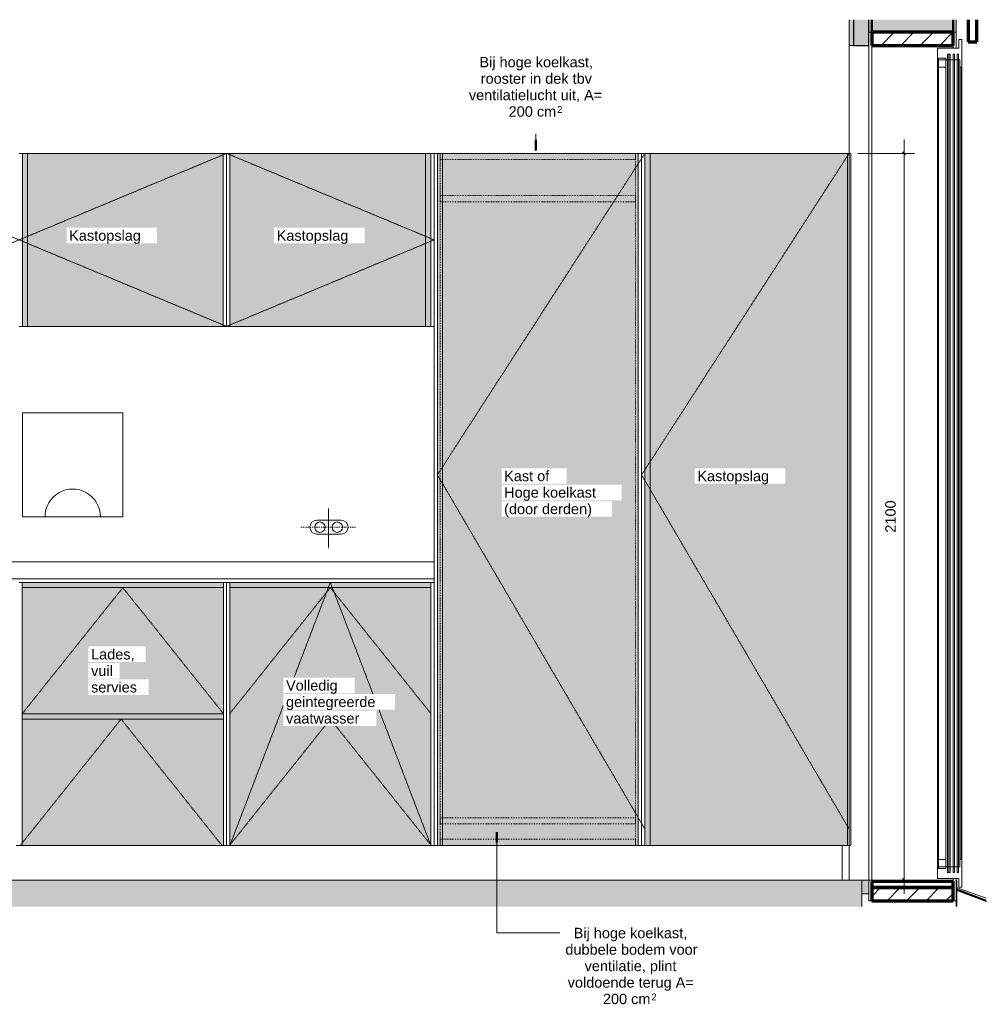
# Model space of a CAD drawing. Header units: millimetres. Extents: x 134158 to 166990, y 3543 to 89986.
# Tile 3 of 17: x 146393 to 149188, y 14616 to 17461. Entities that reach past the tile are written whole.
import ezdxf

# ---------------------------------------------------------------- set-up
doc = ezdxf.new("R2010")
doc.units = ezdxf.units.MM
for name, pattern in [('Dash dot Small', [6.35, 3.175, -1.5875, 0, -1.5875]), ('Dash xSmall', [4.7625, 2.38125, -2.38125]), ('Overhead xxSmall', [2.579688, 1.5875, -0.992188])]:
    doc.linetypes.add(name, pattern=pattern)
for name, color, linetype, lineweight in [('0-2', 50, 'Continuous', 5), ('A----M-', 8, 'Continuous', 5), ('A----M--20', 8, 'Continuous', 5), ('A09-NT--1', 7, 'Continuous', 13), ('A09-NT--2', 170, 'Continuous', 13), ('A09-NT--3', 210, 'Continuous', 50), ('A22-----2', 10, 'Continuous', 5), ('A22-----3', 133, 'Continuous', 9), ('A23-----1', 250, 'Continuous', 13), ('A23-----2', 55, 'Continuous', 9), ('A29-----1', 10, 'Continuous', 5), ('A29-----2', 50, 'Continuous', 5), ('A29-----3', 253, 'Continuous', 13), ('A29-----4', 43, 'Continuous', 70), ('A29-----5', 213, 'Continuous', 25), ('A314----1', 133, 'Continuous', 9), ('A314----2', 213, 'Continuous', 25), ('A314----3', 253, 'Continuous', 13), ('A314G---1', 253, 'Continuous', 13), ('A79-Y--', 8, 'Continuous', 13), ('A79-Y---3', 8, 'Continuous', 5), ('A79-Y---4', 170, 'Continuous', 13), ('A99----', 1, 'Continuous', 5), ('A99-----1', 133, 'Continuous', 9), ('A99-----2', 213, 'Continuous', 25), ('A99-----3', 1, 'Continuous', 9), ('A99-----4', 1, 'Continuous', 13), ('A99-----5', 1, 'Overhead xxSmall', 13), ('A99-----6', 1, 'Dash dot Small', 13), ('A99-----7', 1, 'Dash xSmall', 5), ('Detail Items-8', 254, 'Continuous', 5), ('Structure 1-1', 53, 'Continuous', 50), ('walls-1', 3, 'Continuous', 9), ('walls-2', 133, 'Continuous', 9)]:
    doc.layers.add(name, color=color, linetype=linetype, lineweight=lineweight)
doc.styles.add('Arial_1', font='arial.ttf', dxfattribs={"height": 30})
doc.styles.add('Arial_2', font='arial.ttf', dxfattribs={"height": 19.496727})
doc.dimstyles.new('TD_Diagonal_1_5_mm', dxfattribs={"dimscale": 304.8, "dimtxt": 30.607782, "dimasz": 0.026247, "dimexe": 0.098425, "dimexo": 0.098425, "dimgap": 0.052493, "dimtad": 1, "dimdec": 0, "dimzin": 0, "dimdsep": 46, "dimtxsty": 'Arial_1', "dimblk1": 'OBLIQUE', "dimblk2": 'OBLIQUE', "dimsah": 1, "dimcen": 0.09, "dimdle": 0.131234, "dimazin": 2, "dimtfac": 1, "dimtdec": 4, "dimtix": 1, "dimtmove": 0, "dimatfit": 3, "dimfxl": 1, "dimtvp": 1, "dimtfill": 1, "dimtolj": 1, "dimtzin": 0, "dimarcsym": 2})

# ---------------------------------------------------------------- blocks, each defined once
blk = doc.blocks.new('NLRS_22_10_zetwerk horizontaal plateau - 145-10373862-Pantry _ diversen - Elevation A')
at = {"layer": 'A99-----3'}
h = blk.add_hatch(dxfattribs=at)
h.set_pattern_fill('FP_4', color=256, style=0, pattern_type=2)
h.set_pattern_definition([(45, (137833.6, 12785.74), (-89.8026, 89.8026), []), (45, (137865.35, 12785.74), (0, 179.605), []), (45, (137801.85, 12785.74), (0, 179.605), [])])
h.paths.add_polyline_path([(140960.9, 14898.2), (140961.8, 14898.2), (140961.8, 14946), (141046.8, 14913.7), (141046.8, 14915.8), (140961.8, 14948.1), (140961.8, 14973.1), (140959.8, 14973.1), (140959.8, 14898.2)])
at = {"layer": 'A99-----2'}
for p, q in [((140959.8, 14973.1), (140959.8, 14898.2)), ((140961.8, 14973.1), (140959.8, 14973.1)), ((140961.8, 14948.1), (140961.8, 14973.1)), ((141046.8, 14915.8), (140961.8, 14948.1)), ((140961.8, 14898.2), (140961.8, 14946)), ((140961.8, 14946), (141046.8, 14913.7))]:
    blk.add_line(p, q, dxfattribs=at)
blk = doc.blocks.new('NLRS_22_10_gevel plateau_3e-4e_zonnepaneel met zetwerk - element 3e_829-3550114-Pantry _ diversen - Elevation A')
at = {"layer": 'A99-----1'}
for p, q in [((140959.8, 17378.8), (140959.8, 17425)), ((140959.8, 14973.1), (140959.8, 14979.2)), ((140961.8, 14952.8), (140963.6, 14952.8)), ((140963.6, 14952.8), (141046.8, 14922.7))]:
    blk.add_line(p, q, dxfattribs=at)
blk = doc.blocks.new('NLRS_31_21_vastglas plateau - A_21_e_b_747_h_2410-14221665-Pantry _ diversen - Elevation A')
at = {"layer": 'A314----1'}
for p, q in [((140905.7, 15013), (140905.7, 17345)), ((140908.1, 15034), (140908.1, 17324)), ((140929.9, 17324), (140929.9, 15034))]:
    blk.add_line(p, q, dxfattribs=at)
at = {"layer": 'A314----2'}
for p, q in [((140975.7, 17322.7), (140970.7, 17322.7)), ((140970.7, 17322.7), (140970.7, 15035.3)), ((140975.7, 15035.3), (140975.7, 17322.7)), ((140970.7, 15035.3), (140975.7, 15035.3))]:
    blk.add_line(p, q, dxfattribs=at)
at = {"layer": 'A314----3'}
for p, q in [((140975.7, 17404), (140967.8, 17404)), ((140967.8, 17404), (140967.8, 17378.8)), ((140975.7, 17322.7), (140975.7, 17404)), ((140967.8, 17378.8), (140905.7, 17379)), ((140905.7, 17379), (140905.7, 17345)), ((140905.7, 17345), (140970.7, 17345)), ((140929.9, 17350), (140908.1, 17350)), ((140908.1, 17350), (140908.1, 17324)), ((140929.9, 17324), (140929.9, 17350)), ((140970.7, 17345), (140970.7, 17322.7)), ((140908.1, 17324), (140929.9, 17324)), ((140970.7, 17322.7), (140975.7, 17322.7)), ((140929.9, 15034), (140908.1, 15034)), ((140908.1, 15034), (140908.1, 15008)), ((140929.9, 15008), (140929.9, 15034)), ((140975.7, 15035.3), (140970.7, 15035.3)), ((140970.7, 15035.3), (140970.7, 15013)), ((140975.7, 14954), (140975.7, 15035.3)), ((140970.7, 15013), (140905.7, 15013)), ((140905.7, 15013), (140905.7, 14979)), ((140908.1, 15008), (140929.9, 15008)), ((140905.7, 14979), (140967.8, 14979.2)), ((140967.8, 14979.2), (140967.8, 14954)), ((140967.8, 14954), (140975.7, 14954))]:
    blk.add_line(p, q, dxfattribs=at)
at = {"layer": 'A314G---1'}
for p, q in [((140938.7, 17361.6), (140934.7, 17361.6)), ((140934.7, 17361.6), (140934.7, 14996.4)), ((140942.7, 17361.6), (140938.7, 17361.6)), ((140938.7, 17361.6), (140938.7, 14996.4)), ((140938.7, 14996.4), (140938.7, 17361.6)), ((140942.7, 14996.4), (140942.7, 17361.6)), ((140954.7, 17361.6), (140950.7, 17361.6)), ((140950.7, 17361.6), (140950.7, 14996.4)), ((140954.7, 14996.4), (140954.7, 17361.6)), ((140966.7, 17361.6), (140962.7, 17361.6)), ((140962.7, 17361.6), (140962.7, 14996.4)), ((140966.7, 14996.4), (140966.7, 17361.6)), ((140934.7, 14996.4), (140938.7, 14996.4)), ((140938.7, 14996.4), (140942.7, 14996.4)), ((140950.7, 14996.4), (140954.7, 14996.4)), ((140962.7, 14996.4), (140966.7, 14996.4))]:
    blk.add_line(p, q, dxfattribs=at)
blk = doc.blocks.new('HSR-D_ABT_ARCH_Gevel_rvt-2-Pantry _ diversen - Elevation A')
at = {"layer": 'A22-----2'}
blk.add_hatch(color=256, dxfattribs=at).paths.add_polyline_path([(140662.3, 17387), (140662.3, 17461.3), (140649.8, 17461.3), (140649.8, 17387)])
at = {"layer": 'A29-----1'}
blk.add_hatch(color=256, dxfattribs=at).paths.add_polyline_path([(140959.8, 17425), (140959.8, 17461.3), (140950.8, 17461.3), (140950.8, 17425)])
at = {"layer": 'A29-----2'}
for points in [[(140662.3, 17387), (140706.8, 17387), (140706.8, 17461.3), (140662.3, 17461.3)], [(140706.8, 17425), (140715.8, 17425), (140715.8, 17461.3), (140706.8, 17461.3)], [(140950.8, 17425), (140950.8, 17461.3), (140715.8, 17461.3), (140715.8, 17425), (140946.9, 17425)]]:
    blk.add_hatch(color=256, dxfattribs=at).paths.add_polyline_path(points)
at = {"layer": 'A99----'}
blk.add_hatch(color=256, dxfattribs=at).paths.add_polyline_path([(140706.8, 14935), (140706.8, 14975), (140686.8, 14975), (140686.8, 14935), (140699.3, 14935)])
at = {"layer": 'walls-1'}
h = blk.add_hatch(dxfattribs=at)
h.set_pattern_fill('FP_5', color=256, style=0, pattern_type=2)
h.set_pattern_definition([(45, (137833.604, 12785.74), (-28.28427, 28.28427), [])])
h.paths.add_polyline_path([(140715.8, 14915), (140950.8, 14915), (140950.8, 14953), (140715.8, 14953)])
h.paths.add_polyline_path([(140946.9, 17387), (140950.8, 17387), (140950.8, 17425), (140715.8, 17425), (140715.8, 17387), (140878.9, 17387)])
at = {"layer": 'A22-----3'}
for p, q in [((140649.8, 14975), (140649.8, 17387)), ((140706.8, 17387), (140706.8, 14975)), ((140706.8, 14975), (140686.8, 14975)), ((140706.8, 14915), (140706.8, 14975)), ((140715.8, 14915), (140706.8, 14915)), ((140959.8, 14915), (140950.8, 14915))]:
    blk.add_line(p, q, dxfattribs=at)
at = {"layer": 'A29-----3'}
for p, q in [((140649.8, 17461.3), (140649.8, 17387)), ((140706.8, 17461.3), (140706.8, 17425)), ((140959.8, 17425), (140959.8, 17461.3)), ((140706.8, 17425), (140715.8, 17425)), ((140950.8, 17425), (140959.8, 17425)), ((140649.8, 17387), (140662.3, 17387))]:
    blk.add_line(p, q, dxfattribs=at)
at = {"layer": 'A29-----4'}
for p, q in [((140994.8, 17461.3), (140994.8, 17397)), ((141019.8, 17397), (141019.8, 17461.3)), ((140950.8, 17425), (140715.8, 17425)), ((140715.8, 17425), (140715.8, 17387)), ((140950.8, 17387), (140950.8, 17425)), ((140715.8, 17387), (140950.8, 17387)), ((140994.8, 17397), (141019.8, 17397)), ((140950.8, 14971), (140715.8, 14971)), ((140715.8, 14971), (140715.8, 14953)), ((140950.8, 14953), (140950.8, 14971)), ((140950.8, 14953), (140715.8, 14953)), ((140715.8, 14953), (140715.8, 14915)), ((140715.8, 14953), (140950.8, 14953)), ((140950.8, 14915), (140950.8, 14953)), ((140715.8, 14915), (140950.8, 14915))]:
    blk.add_line(p, q, dxfattribs=at)
at = {"layer": 'A29-----5'}
for p, q in [((140662.3, 17461.3), (140662.3, 17387)), ((140706.8, 17387), (140706.8, 17461.3)), ((140662.3, 17387), (140706.8, 17387))]:
    blk.add_line(p, q, dxfattribs=at)
at = {"layer": 'A99-----1'}
blk.add_line((140706.8, 14935), (140686.8, 14935), dxfattribs=at)
at = {"layer": 'Structure 1-1'}
for p, q in [((140715.8, 17425), (140715.8, 17461.3)), ((140950.8, 17425), (140950.8, 17461.3)), ((140715.8, 17425), (140950.8, 17425))]:
    blk.add_line(p, q, dxfattribs=at)
at = {"layer": 'walls-2'}
for p, q in [((140715.8, 14971), (140715.8, 17387)), ((140950.8, 17387), (140950.8, 17378.9)), ((140950.8, 14979.1), (140950.8, 14971))]:
    blk.add_line(p, q, dxfattribs=at)
at = {"layer": 'A314----1'}
blk.add_blockref('NLRS_31_21_vastglas plateau - A_21_e_b_747_h_2410-14221665-Pantry _ diversen - Elevation A', (0, 0), dxfattribs=at)
at = {"layer": 'A99-----1'}
for name in ['NLRS_22_10_gevel plateau_3e-4e_zonnepaneel met zetwerk - element 3e_829-3550114-Pantry _ diversen - Elevation A', 'NLRS_22_10_zetwerk horizontaal plateau - 145-10373862-Pantry _ diversen - Elevation A']:
    blk.add_blockref(name, (0, 0), dxfattribs=at)
blk = doc.blocks.new('711 DM Pantry - DM Pantry-4097569-Pantry _ diversen - Elevation A')
at = {"layer": 'A79-Y--'}
for p, q in [((138250.1, 17075), (138259.6, 17075)), ((138259.6, 17075), (138250.1, 17075)), ((138250.1, 17075), (138259.6, 17075)), ((138259.6, 17075), (138250.1, 17075)), ((138840.6, 17075), (138850.1, 17075)), ((138850.1, 17075), (138840.6, 17075)), ((138840.6, 17075), (138850.1, 17075)), ((138850.1, 17075), (138840.6, 17075)), ((138850.1, 17075), (138859.6, 17075)), ((138859.6, 17075), (138850.1, 17075)), ((138850.1, 17075), (138850.1, 16575)), ((138850.1, 16575), (138850.1, 17075)), ((138850.1, 16575), (138850.1, 17075)), ((138850.1, 16575), (138850.1, 17075)), ((138850.1, 17075), (138859.6, 17075)), ((138859.6, 17075), (138850.1, 17075)), ((138850.1, 17075), (138850.1, 16575)), ((138850.1, 16575), (138850.1, 17075)), ((138850.1, 16575), (138850.1, 17075)), ((138850.1, 16575), (138850.1, 17075)), ((139440.6, 17075), (139450.1, 17075)), ((139450.1, 17075), (139440.6, 17075)), ((139440.6, 17075), (139450.1, 17075)), ((139450.1, 17075), (139440.6, 17075)), ((139450.1, 17075), (139459.6, 17075)), ((139459.6, 17075), (139450.1, 17075)), ((139450.1, 17075), (139450.1, 15075)), ((139450.1, 15075), (139450.1, 17075)), ((139450.1, 16575), (139450.1, 17075)), ((139450.1, 16575), (139450.1, 17075)), ((139450.1, 17075), (139459.6, 17075)), ((139459.6, 17075), (139450.1, 17075)), ((139450.1, 17075), (139450.1, 15075)), ((139450.1, 15075), (139450.1, 17075)), ((139450.1, 16575), (139450.1, 17075)), ((139450.1, 16575), (139450.1, 17075)), ((140040.6, 17075), (140050.1, 17075)), ((140050.1, 17075), (140040.6, 17075)), ((140040.6, 17075), (140050.1, 17075)), ((140050.1, 17075), (140040.6, 17075)), ((140050.1, 15075), (140050.1, 17075)), ((140050.1, 15075), (140050.1, 17075)), ((140050.1, 17075), (140059.6, 17075)), ((140059.6, 17075), (140050.1, 17075)), ((140050.1, 17075), (140050.1, 15075)), ((140050.1, 15075), (140050.1, 17075)), ((140050.1, 15075), (140050.1, 17075)), ((140050.1, 15075), (140050.1, 17075)), ((140050.1, 17075), (140059.6, 17075)), ((140059.6, 17075), (140050.1, 17075)), ((140050.1, 17075), (140050.1, 15075)), ((140050.1, 15075), (140050.1, 17075)), ((140645.5, 17075), (140655, 17075)), ((140655, 17075), (140645.5, 17075)), ((140645.5, 17075), (140655, 17075)), ((140655, 17075), (140645.5, 17075)), ((140655, 15075), (140655, 17075)), ((140655, 15075), (140655, 17075)), ((140655, 15075), (140655, 17075)), ((140655, 15075), (140655, 17075)), ((138850.1, 16993.2), (138850.1, 16992)), ((138850.1, 16993.2), (138850.1, 16992)), ((139450.1, 16993.2), (139450.1, 16992)), ((139450.1, 16993.2), (139450.1, 16992)), ((140050.1, 16993.2), (140050.1, 16992)), ((140050.1, 16993.2), (140050.1, 16992)), ((140655, 16993.2), (140655, 16992)), ((140655, 16993.2), (140655, 16992)), ((138250.1, 16575), (138259.6, 16575)), ((138259.6, 16575), (138250.1, 16575)), ((138250.1, 16575), (138259.6, 16575)), ((138259.6, 16575), (138250.1, 16575)), ((138840.6, 16575), (138850.1, 16575)), ((138850.1, 16575), (138840.6, 16575)), ((138840.6, 16575), (138850.1, 16575)), ((138850.1, 16575), (138840.6, 16575)), ((138850.1, 16575), (138859.6, 16575)), ((138859.6, 16575), (138850.1, 16575)), ((138850.1, 16575), (138859.6, 16575)), ((138859.6, 16575), (138850.1, 16575)), ((139440.6, 16575), (139450.1, 16575)), ((139450.1, 16575), (139440.6, 16575)), ((139440.6, 16575), (139450.1, 16575)), ((139450.1, 16575), (139440.6, 16575)), ((139450.1, 15895), (137737.7, 15895)), ((137737.7, 15895), (139450.1, 15895)), ((139450.1, 15895), (137737.7, 15895)), ((137737.7, 15895), (139450.1, 15895)), ((139450.1, 15895), (139450.1, 15845)), ((139450.1, 15845), (139450.1, 15895)), ((139450.1, 15895), (139450.1, 15845)), ((139450.1, 15845), (139450.1, 15895)), ((139450.1, 15845), (135250.1, 15845)), ((135250.1, 15845), (139450.1, 15845)), ((139450.1, 15845), (135250.1, 15845)), ((135250.1, 15845), (139450.1, 15845)), ((138250.1, 15835), (138258.6, 15835)), ((138258.6, 15835), (138250.1, 15835)), ((138250.1, 15835), (138258.6, 15835)), ((138258.6, 15835), (138250.1, 15835)), ((138850.1, 15835), (138841.6, 15835)), ((138841.6, 15835), (138850.1, 15835)), ((138850.1, 15835), (138841.6, 15835)), ((138841.6, 15835), (138850.1, 15835)), ((138850.1, 15835), (138859.6, 15835)), ((138859.6, 15835), (138850.1, 15835)), ((138850.1, 15835), (138850.1, 15075)), ((138850.1, 15075), (138850.1, 15835)), ((138850.1, 15835), (138850.1, 15075)), ((138850.1, 15075), (138850.1, 15835)), ((138850.1, 15835), (138859.6, 15835)), ((138859.6, 15835), (138850.1, 15835)), ((138850.1, 15835), (138850.1, 15075)), ((138850.1, 15075), (138850.1, 15835)), ((138850.1, 15835), (138850.1, 15075)), ((138850.1, 15075), (138850.1, 15835)), ((139440.6, 15835), (139450.1, 15835)), ((139450.1, 15835), (139440.6, 15835)), ((139440.6, 15835), (139450.1, 15835)), ((139450.1, 15835), (139440.6, 15835)), ((139450.1, 15075), (139450.1, 15835)), ((139450.1, 15075), (139450.1, 15835)), ((139450.1, 15075), (139450.1, 15835)), ((139450.1, 15075), (139450.1, 15835)), ((139450.1, 15753.2), (139450.1, 15752)), ((139450.1, 15753.2), (139450.1, 15752)), ((138258.6, 15075), (138241.6, 15075)), ((138241.6, 15075), (138258.6, 15075)), ((138258.6, 15075), (138241.6, 15075)), ((138241.6, 15075), (138258.6, 15075)), ((138250.1, 15075), (138258.6, 15075)), ((138258.6, 15075), (138250.1, 15075)), ((138250.1, 15075), (138258.6, 15075)), ((138258.6, 15075), (138250.1, 15075)), ((138850.1, 15075), (138841.6, 15075)), ((138841.6, 15075), (138850.1, 15075)), ((138859.6, 15075), (138841.6, 15075)), ((138841.6, 15075), (138859.6, 15075)), ((138850.1, 15075), (138841.6, 15075)), ((138841.6, 15075), (138850.1, 15075)), ((138859.6, 15075), (138841.6, 15075)), ((138841.6, 15075), (138859.6, 15075)), ((138850.1, 15075), (138859.6, 15075)), ((138859.6, 15075), (138850.1, 15075)), ((138850.1, 15075), (138859.6, 15075)), ((138859.6, 15075), (138850.1, 15075)), ((139440.6, 15075), (139450.1, 15075)), ((139450.1, 15075), (139440.6, 15075)), ((139459.6, 15075), (139440.6, 15075)), ((139440.6, 15075), (139459.6, 15075)), ((139440.6, 15075), (139450.1, 15075)), ((139450.1, 15075), (139440.6, 15075)), ((139459.6, 15075), (139440.6, 15075)), ((139440.6, 15075), (139459.6, 15075)), ((139450.1, 15075), (139459.6, 15075)), ((139459.6, 15075), (139450.1, 15075)), ((139450.1, 15075), (139459.6, 15075)), ((139459.6, 15075), (139450.1, 15075)), ((140040.6, 15075), (140050.1, 15075)), ((140050.1, 15075), (140040.6, 15075)), ((140059.6, 15075), (140040.6, 15075)), ((140040.6, 15075), (140059.6, 15075)), ((140040.6, 15075), (140050.1, 15075)), ((140050.1, 15075), (140040.6, 15075)), ((140059.6, 15075), (140040.6, 15075)), ((140040.6, 15075), (140059.6, 15075)), ((140050.1, 15075), (140059.6, 15075)), ((140059.6, 15075), (140050.1, 15075)), ((140050.1, 15075), (140059.6, 15075)), ((140059.6, 15075), (140050.1, 15075)), ((140630.1, 14975), (140630.1, 15075)), ((140630.1, 14975), (140630.1, 15075)), ((140630.1, 14975), (140630.1, 15075)), ((140630.1, 14975), (140630.1, 15075)), ((140645.5, 15075), (140655, 15075)), ((140655, 15075), (140645.5, 15075)), ((140650.1, 15075), (140645.5, 15075)), ((140645.5, 15075), (140650.1, 15075)), ((140645.5, 15075), (140655, 15075)), ((140655, 15075), (140645.5, 15075)), ((140650.1, 15075), (140645.5, 15075)), ((140645.5, 15075), (140650.1, 15075)), ((140650.1, 15075), (140650.1, 14975)), ((140650.1, 14975), (140650.1, 15075)), ((140650.1, 15075), (140650.1, 14975)), ((140650.1, 14975), (140650.1, 15075)), ((140650.1, 14975), (135190.3, 14975)), ((135190.3, 14975), (140630.1, 14975)), ((140650.1, 14975), (135190.3, 14975)), ((135190.3, 14975), (140630.1, 14975)), ((140630.1, 14975), (140650.1, 14975)), ((140630.1, 14975), (140650.1, 14975))]:
    blk.add_line(p, q, dxfattribs=at)
blk = doc.blocks.new('HSR-D_SHL_ARCH_Vaste Inrichting_rvt-2-Pantry _ diversen - Elevation A')
at = {"layer": 'A79-Y---4'}
blk.add_blockref('711 DM Pantry - DM Pantry-4097569-Pantry _ diversen - Elevation A', (0, 0), dxfattribs=at)
blk = doc.blocks.new('HSR-D_ABT_ARCH_Interieur_rvt-2-Pantry _ diversen - Elevation A')
at = {"layer": 'A23-----2'}
h = blk.add_hatch(dxfattribs=at)
h.set_pattern_fill('FP_6', color=256, style=0, pattern_type=2)
h.set_pattern_definition([(27, (137833.604, 12785.741), (15.113162, 12.1898456), [0.67056, -31.929, 0.67056, -17.729, -4]), (27, (137833.604, 12785.741), (15.113162, 12.1898456), [-51, 0.67056, -3.329]), (58, (137833.604, 12785.741), (6.6762736, 18.232591), [0.67056, -31.729, 0.67056, -32.129, -4]), (58, (137833.604, 12785.741), (6.6762736, 18.232591), [-65.2, 0.67056, -3.329]), (81, (137833.604, 12785.741), (-0.9784985, 19.3918163), [0.67056, -31.329, 0.67056, -17.449, -4]), (81, (137833.604, 12785.741), (-0.9784985, 19.3918163), [-50.12, 0.67056, -3.329])])
h.paths.add_polyline_path([(140649.8, 14898.2), (140686.8, 14898.2), (140686.8, 14975), (134652, 14975), (134652, 14898.2), (140647.2, 14898.2)])
at = {"layer": 'A23-----1'}
for p, q in [((140686.8, 14975), (135190.3, 14975)), ((140686.8, 14898.2), (140686.8, 14975))]:
    blk.add_line(p, q, dxfattribs=at)
blk = doc.blocks.new('717 Paper Dispenser - 717 Paper Dispenser-18297893-Pantry _ diversen - Elevation A')
at = {"layer": 'A79-Y---3'}
for p, q in [((138550.1, 16325), (138260.1, 16325)), ((138260.1, 16325), (138260.1, 16025)), ((138550.1, 16025), (138550.1, 16325)), ((138260.1, 16025), (138550.1, 16025))]:
    blk.add_line(p, q, dxfattribs=at)
blk.add_arc((138405.1, 16025), 80, 359.9833, 180.0162, dxfattribs=at)
blk = doc.blocks.new('DIMBLOCK16-Pantry _ diversen - Elevation A')
at = {"layer": 'A----M--20'}
for p, q in [((148950.6, 17115), (148950.6, 14935)), ((148816.5, 17075), (148980.6, 17075)), ((148950.6, 17075), (148816.5, 17075)), ((148826, 14975), (148980.6, 14975)), ((148950.6, 14975), (148826, 14975))]:
    blk.add_line(p, q, dxfattribs=at)
at = {"layer": 'A----M--20', "lineweight": 35}
for p, q in [((148950.6, 17075), (148946.6, 17079)), ((148950.6, 17075), (148954.6, 17071)), ((148950.6, 14975), (148946.6, 14979)), ((148950.6, 14975), (148954.6, 14971))]:
    blk.add_line(p, q, dxfattribs=at)
at = {"layer": 'A----M--20', "color": 0, "insert": (148895.7, 15978.9), "char_height": 30, "width": 110.753, "attachment_point": 1, "rotation": 90, "line_spacing_factor": 0.941778, "style": 'Arial_1', "bg_fill": 3, "box_fill_scale": 1.25, "bg_fill_color": 256, "bg_fill_true_color": 13158600, "bg_fill_transparency": 0}
blk.add_mtext('2100', dxfattribs=at)
blk = doc.blocks.new('_Oblique')
at = {"color": 0, "linetype": 'ByBlock', "lineweight": -2}
blk.add_line((-0.5, -0.5), (0.5, 0.5), dxfattribs=at)

msp = doc.modelspace()

# ---------------------------------------------------------------- hatches: boundary and pattern name
at = {"layer": 'Detail Items-8'}
for points in [[(146400.6, 16575), (146981.6, 16575), (146981.6, 17075), (146400.6, 17075)], [(147581.6, 16575), (147581.6, 17075), (147000.6, 17075), (147000.6, 16575)], [(147788.9, 15075), (148181.6, 15075), (148181.6, 17075), (147600.6, 17075), (147600.6, 15075)], [(148200.6, 15075), (148786.5, 15075), (148786.5, 17075), (148200.6, 17075), (148200.6, 15218.6)], [(146399.6, 15075), (146982.6, 15075), (146982.6, 15455), (146399.6, 15455), (146399.6, 15218.6)]]:
    msp.add_hatch(color=256, dxfattribs=at).paths.add_polyline_path(points)
h = msp.add_hatch(color=256, dxfattribs=at)
h.paths.add_polyline_path([(147039.5, 15075), (147581.6, 15075), (147581.6, 15835), (147000.6, 15835), (147000.6, 15075)])
h.paths.add_polyline_path([(146982.6, 15455), (146982.6, 15835), (146399.6, 15835), (146399.6, 15455), (146972.1, 15455)])

# ---------------------------------------------------------------- linework, layer by layer
at = {"layer": 'A09-NT--2'}
for p, q in [((147885.1, 17083.7), (147885.1, 17131.6)), ((147772.5, 15113.2), (147772.5, 14821.9)), ((147772.5, 14821.9), (147917.5, 14821.9)), ((147917.5, 14821.9), (147954.6, 14821.9))]:
    msp.add_line(p, q, dxfattribs=at)
at = {"layer": 'A09-NT--3'}
for p, q in [((147885.1, 17083.7), (147885.1, 17113.7)), ((147772.5, 15113.2), (147772.5, 15083.2))]:
    msp.add_line(p, q, dxfattribs=at)
at = {"layer": 'A99-----4'}
for p, q in [((146981.6, 17075), (146400.6, 17075)), ((146400.6, 17075), (146400.6, 16575)), ((146415.6, 17075), (146415.6, 16575)), ((146981.6, 16575), (146981.6, 17075)), ((147581.6, 17075), (147000.6, 17075)), ((147000.6, 17075), (147000.6, 16575)), ((147566.6, 17075), (147566.6, 16575)), ((147581.6, 16575), (147581.6, 17075)), ((148181.6, 17075), (147600.6, 17075)), ((147600.6, 17075), (147600.6, 15075)), ((147615.6, 17075), (147615.6, 15075)), ((148181.6, 15075), (148181.6, 17075)), ((148786.5, 17075), (148200.6, 17075)), ((148200.6, 17075), (148200.6, 15075)), ((148215.6, 17075), (148215.6, 15075)), ((148786.5, 15075), (148786.5, 17075)), ((146400.6, 16575), (146981.6, 16575)), ((147000.6, 16575), (147581.6, 16575)), ((147251.8, 16014.7), (147322.3, 16014.7)), ((147322.3, 15974.7), (147251.8, 15974.7)), ((146982.6, 15835), (146399.6, 15835)), ((146399.6, 15835), (146399.6, 15455)), ((146982.6, 15455), (146982.6, 15835)), ((147581.6, 15835), (147000.6, 15835)), ((147000.6, 15835), (147000.6, 15075)), ((147581.6, 15075), (147581.6, 15835)), ((146399.6, 15820), (146982.6, 15820)), ((147582.6, 15820), (146999.6, 15820)), ((146399.6, 15455), (146399.6, 15075)), ((146399.6, 15455), (146982.6, 15455)), ((146982.6, 15075), (146982.6, 15455)), ((146399.6, 15440), (146982.6, 15440)), ((146399.6, 15075), (146982.6, 15075)), ((147000.6, 15075), (147581.6, 15075)), ((147600.6, 15075), (148181.6, 15075)), ((148200.6, 15075), (148786.5, 15075))]:
    msp.add_line(p, q, dxfattribs=at)
for centre in [(147261.1, 15994.7), (147311.1, 15994.7)]:
    msp.add_circle(centre, 15, dxfattribs=at)
for centre, start, end in [((147251.8, 15994.7), 90, 270), ((147322.3, 15994.7), 270, 90)]:
    msp.add_arc(centre, 20, start, end, dxfattribs=at)
at = {"layer": 'A99-----5'}
for p, q in [((145791.1, 17075), (146991.1, 16575)), ((146991.1, 17075), (145791.1, 16575)), ((146991.1, 17075), (147591.1, 16825)), ((148200.6, 17075), (147600.6, 16146)), ((148791.1, 17075), (148191.1, 16146)), ((147591.1, 16825), (146991.1, 16575)), ((147600.6, 16146), (148200.6, 15122.2)), ((148191.1, 16146), (148791.1, 15122.2)), ((147286.1, 15933.9), (147286.1, 16048.9)), ((147000.6, 15075), (147291.1, 15835)), ((147291.1, 15835), (147581.6, 15075)), ((146399.6, 15455), (146691.1, 15820)), ((146691.1, 15820), (146982.6, 15455)), ((146999.6, 15455), (147291.1, 15820)), ((147291.1, 15820), (147582.6, 15455)), ((146394.6, 15075), (146686.1, 15440)), ((146686.1, 15440), (146977.6, 15075)), ((146999.6, 15075), (147291.1, 15440)), ((147291.1, 15440), (147582.6, 15075))]:
    msp.add_line(p, q, dxfattribs=at)
at = {"layer": 'A99-----6'}
msp.add_line((147206.1, 15994.7), (147366.1, 15994.7), dxfattribs=at)
at = {"layer": 'A99-----7'}
for p, q in [((147591.1, 15075), (147591.1, 17075)), ((147591.1, 17075), (147609.1, 17075)), ((147609.1, 17075), (147609.1, 15075)), ((147609.1, 17057), (147609.1, 17075)), ((147609.1, 17075), (148173.1, 17075)), ((148173.1, 15075), (148173.1, 17075)), ((148173.1, 17075), (148191.1, 17075)), ((148173.1, 17075), (148173.1, 17057)), ((148191.1, 17075), (148191.1, 15075)), ((148173.1, 17057), (147609.1, 17057)), ((147609.1, 16935), (147609.1, 16953)), ((147609.1, 16953), (148173.1, 16953)), ((148173.1, 16935), (147609.1, 16935)), ((148173.1, 16953), (148173.1, 16935)), ((147609.1, 15137), (147609.1, 15155)), ((147609.1, 15155), (148173.1, 15155)), ((148173.1, 15155), (148173.1, 15137)), ((148173.1, 15137), (147609.1, 15137)), ((147609.1, 15075), (147609.1, 15093)), ((147609.1, 15093), (148173.1, 15093)), ((148173.1, 15093), (148173.1, 15075)), ((147609.1, 15075), (147591.1, 15075)), ((148173.1, 15075), (147609.1, 15075)), ((148191.1, 15075), (148173.1, 15075))]:
    msp.add_line(p, q, dxfattribs=at)

# ---------------------------------------------------------------- block references
at = {"layer": '0-2'}
for name in ['HSR-D_ABT_ARCH_Interieur_rvt-2-Pantry _ diversen - Elevation A', 'HSR-D_ABT_ARCH_Gevel_rvt-2-Pantry _ diversen - Elevation A', 'HSR-D_SHL_ARCH_Vaste Inrichting_rvt-2-Pantry _ diversen - Elevation A']:
    msp.add_blockref(name, (8141, 0), dxfattribs=at)
at = {"layer": 'A79-Y---3'}
msp.add_blockref('717 Paper Dispenser - 717 Paper Dispenser-18297893-Pantry _ diversen - Elevation A', (8141, 0), dxfattribs=at)

# ---------------------------------------------------------------- texts
at = {"layer": 'A09-NT--1', "char_height": 30, "attachment_point": 1, "style": 'Arial_1', "bg_fill": 3, "box_fill_scale": 1.25, "bg_fill_color": 256, "bg_fill_true_color": 13158600, "bg_fill_transparency": 0}
for s, insert, width in [('Bij hoge koelkast,', (147994.6, 14836.9), 394.43), ('ventilatie, plint ', (148026.3, 14741.6), 333.502)]:
    msp.add_mtext(s, dxfattribs=dict(at, insert=insert, width=width))

# ---------------------------------------------------------------- next in the draw order: texts
for s, insert, width in [('Bij hoge koelkast,', (147722, 17353.8), 394.43), ('ventilatielucht uit, A=', (147691.6, 17258.6), 468.185), ('Kastopslag', (146535.9, 16852.5), 246.92), ('Kastopslag', (147135.9, 16852.5), 246.92), ('Kast of ', (147793.6, 16157.6), 173.165), ('Kastopslag', (148352.3, 16157.6), 246.92), ('Hoge koelkast ', (147793.6, 16110), 331.899), ('Lades,', (146599.2, 15642.4), 150.717), ('servies', (146599.2, 15547.1), 158.734), ('Volledig ', (147163, 15552.5), 190.802), ('dubbele bodem voor ', (147970.7, 14789.2), 468.185), ('voldoende terug A=', (147977.4, 14694), 436.118)]:
    msp.add_mtext(s, dxfattribs=dict(at, insert=insert, width=width))

# ---------------------------------------------------------------- next in the draw order: dimensions: what is measured, and where the dimension line sits
at = {"layer": 'A----M-'}
dim = msp.add_linear_dim(base=(148950.6, 14975), p1=(148786.5, 17075), p2=(148796, 14975), angle=90, dimstyle='TD_Diagonal_1_5_mm', override={"dimpost": '<>', "dimfxl": 2100.021488}, dxfattribs=at)
dim.commit()
dim.dimension.update_dxf_attribs({"geometry": 'DIMBLOCK16-Pantry _ diversen - Elevation A', "text_midpoint": (148919.3, 16025)})

# ---------------------------------------------------------------- next in the draw order: texts
at = {"layer": 'A09-NT--1', "char_height": 30, "attachment_point": 1, "style": 'Arial_1', "bg_fill": 3, "box_fill_scale": 1.25, "bg_fill_color": 256, "bg_fill_true_color": 13158600, "bg_fill_transparency": 0}
for s, insert, width in [('rooster in dek tbv', (147726, 17306.2), 386.413), ('200 cm', (147806.7, 17211), 169.958), ('(door derden)', (147793.6, 16062.3), 304.641), ('vuil', (146599.2, 15594.8), 75.359), ('geintegreerde', (147163, 15504.9), 307.848), ('200 cm', (148079.2, 14646.4), 169.958)]:
    msp.add_mtext(s, dxfattribs=dict(at, insert=insert, width=width))

# ---------------------------------------------------------------- next in the draw order: texts
at = {"layer": 'A09-NT--1', "attachment_point": 1, "bg_fill": 3, "box_fill_scale": 1.25, "bg_fill_color": 256, "bg_fill_true_color": 13158600, "bg_fill_transparency": 0}
for s, insert, char_height, width, style in [('2', (147946.9, 17211.6), 19.5, 19.24, 'Arial_2'), ('vaatwasser', (147163, 15457.3), 30, 253.333, 'Arial_1'), ('2', (148219.4, 14647), 19.5, 19.24, 'Arial_2')]:
    msp.add_mtext(s, dxfattribs=dict(at, insert=insert, char_height=char_height, width=width, style=style))

doc.saveas('drawing.dxf')
